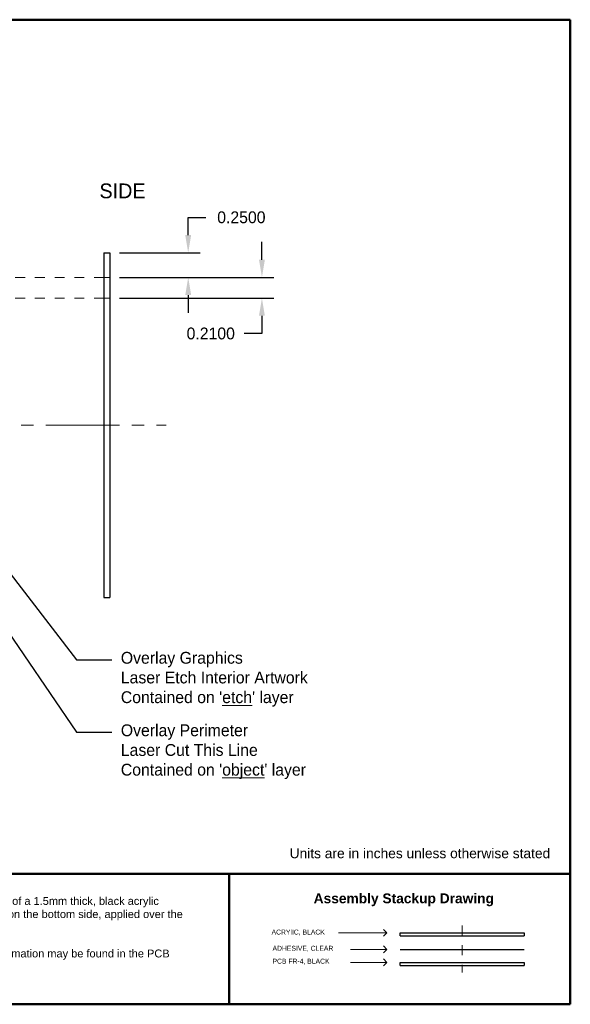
# Model space of a CAD drawing. Extents: x -5.4 to 11, y -5.7 to 4.3.
# Tile 70 of 70: x 5.4 to 11, y -5.7 to 4.3. Entities that reach past the tile are written whole.
import ezdxf
from ezdxf import colors
from ezdxf.entities.mleader import LeaderData, LeaderLine
from ezdxf.math import Vec2, Vec3

# ---------------------------------------------------------------- set-up
doc = ezdxf.new("R2010")
doc.units = 0
doc.header["$MEASUREMENT"] = 0
for name, pattern in [('ACAD_ISO07W100', [3, 0, -3]), ('CENTER2', [1.125, 0.75, -0.125, 0.125, -0.125]), ('HIDDEN2', [0.1875, 0.125, -0.0625])]:
    doc.linetypes.add(name, pattern=pattern)
doc.layers.get('Defpoints').update_dxf_attribs({"linetype": 'CONTINUOUS'})
for name, color, linetype, lineweight in [('border', 255, 'CONTINUOUS', 50), ('center', 1, 'CENTER2', 15), ('construction', 253, 'ACAD_ISO07W100', 15), ('dimension', 6, 'CONTINUOUS', 15), ('hidden', 5, 'HIDDEN2', 15), ('object', 2, 'CONTINUOUS', 30)]:
    doc.layers.add(name, color=color, linetype=linetype, lineweight=lineweight)
doc.styles.add('Annotative', font='txt')
doc.dimstyles.get("Standard").update_dxf_attribs({"dimtxt": 0.12, "dimasz": 0.18, "dimexe": 0.12, "dimexo": 0.1, "dimgap": 0.09, "dimtad": 0, "dimtih": 1, "dimtoh": 1, "dimdec": 4, "dimzin": 0, "dimdsep": 46, "dimtxsty": 'Standard', "dimcen": 0.09, "dimadec": 0, "dimazin": 0, "dimtfac": 1, "dimtdec": 4, "dimtofl": 0, "dimtmove": 0, "dimatfit": 3, "dimfxl": 1, "dimtolj": 1, "dimtzin": 0, "dimarcsym": 0})

# ---------------------------------------------------------------- blocks, each defined once
blk = doc.blocks.new('*D33')
at = {"layer": 'Defpoints', "color": 0, "linetype": 'Continuous', "transparency": 16777216}
for p in [(6.303, 1.927), (7.1, 1.927), (6.303, 1.677)]:
    blk.add_point(p, dxfattribs=at)
at = {"layer": 'dimension', "color": 0, "linetype": 'Continuous', "lineweight": -2, "transparency": 16777216}
for p, q in [((7.1, 2.107), (7.1, 2.287)), ((7.1, 2.287), (7.28, 2.287)), ((6.403, 1.927), (7.22, 1.927)), ((6.403, 1.677), (7.22, 1.677)), ((7.1, 1.497), (7.1, 1.317))]:
    blk.add_line(p, q, dxfattribs=at)
at = {"layer": 'dimension', "color": 0, "linetype": 'Continuous', "transparency": 16777216}
for points in [[(7.07, 2.107), (7.13, 2.107), (7.1, 1.927)], [(7.07, 1.497), (7.13, 1.497), (7.1, 1.677)]]:
    blk.add_solid(points, dxfattribs=at)
at = {"layer": 'dimension', "color": 0, "linetype": 'Continuous', "transparency": 16777216, "insert": (7.64, 2.287), "char_height": 0.12, "attachment_point": 5}
blk.add_mtext('\\A1;0.2500', dxfattribs=at)
blk = doc.blocks.new('*D34')
at = {"layer": 'Defpoints', "color": 0, "linetype": 'Continuous', "transparency": 16777216}
for p in [(6.303, 1.677), (6.303, 1.467), (7.849, 1.467)]:
    blk.add_point(p, dxfattribs=at)
at = {"layer": 'dimension', "color": 0, "linetype": 'Continuous', "lineweight": -2, "transparency": 16777216}
for p, q in [((7.849, 1.857), (7.849, 2.037)), ((6.403, 1.677), (7.969, 1.677)), ((6.403, 1.467), (7.969, 1.467)), ((7.849, 1.287), (7.849, 1.107)), ((7.849, 1.107), (7.669, 1.107))]:
    blk.add_line(p, q, dxfattribs=at)
at = {"layer": 'dimension', "color": 0, "linetype": 'Continuous', "transparency": 16777216}
for points in [[(7.819, 1.857), (7.879, 1.857), (7.849, 1.677)], [(7.819, 1.287), (7.879, 1.287), (7.849, 1.467)]]:
    blk.add_solid(points, dxfattribs=at)
at = {"layer": 'dimension', "color": 0, "linetype": 'Continuous', "transparency": 16777216, "insert": (7.329, 1.107), "char_height": 0.12, "attachment_point": 5}
blk.add_mtext('\\A1;0.2100', dxfattribs=at)

msp = doc.modelspace()

# ---------------------------------------------------------------- linework, layer by layer
at = {"layer": 'border'}
for p, q in [((10.98239, 4.29444), (-5.01761, 4.29444)), ((10.98239, 4.29444), (10.98239, -5.70556)), ((2.48239, -4.38056), (10.98239, -4.38056)), ((7.5173, -5.70556), (7.5173, -4.38056)), ((-5.01761, -5.70556), (10.98239, -5.70556))]:
    msp.add_line(p, q, dxfattribs=at)
at = {"layer": 'center'}
msp.add_line((-1.09726, 0.17695), (6.87459, 0.17695), dxfattribs=at)
at = {"layer": 'construction', "ltscale": 0.0125}
for p, q in [((6.24324, 1.67695), (3.31324, 1.67695)), ((6.24324, 1.46695), (3.02324, 1.46695))]:
    msp.add_line(p, q, dxfattribs=at)
at = {"layer": 'construction', "ltscale": 0.005}
msp.add_line((9.88297, -4.90494), (9.88297, -5.38285), dxfattribs=at)
at = {"layer": 'dimension', "linetype": 'Continuous'}
for p, q in [((9.11884, -4.97949), (8.62817, -4.97949)), ((9.11884, -4.97949), (9.08349, -4.94413)), ((9.11884, -4.97949), (9.08349, -5.01484)), ((9.11884, -5.1486), (8.7481, -5.1486)), ((9.11884, -5.1486), (9.08349, -5.11324)), ((9.11884, -5.1486), (9.08349, -5.18395)), ((9.11884, -5.27985), (8.7481, -5.27985)), ((9.11884, -5.27985), (9.08349, -5.24449)), ((9.11884, -5.27985), (9.08349, -5.3152))]:
    msp.add_line(p, q, dxfattribs=at)
at = {"layer": 'hidden', "ltscale": 0.05}
for p, q in [((6.24324, 1.67695), (6.30324, 1.67695)), ((6.24324, 1.46695), (6.30324, 1.46695))]:
    msp.add_line(p, q, dxfattribs=at)
at = {"layer": 'object', "linetype": 'Continuous'}
for p, q in [((6.24324, 1.92695), (6.24324, -1.57305)), ((6.24324, 1.92695), (6.30324, 1.92695)), ((6.30324, 1.92695), (6.30324, -1.57305)), ((6.24324, -1.57305), (6.30324, -1.57305)), ((9.25297, -5.01074), (9.25297, -4.98074)), ((9.25297, -4.98074), (10.51297, -4.98074)), ((10.51297, -4.98074), (10.51297, -5.01074)), ((9.25297, -5.01074), (10.51297, -5.01074)), ((9.25297, -5.1486), (10.51297, -5.1486)), ((9.25297, -5.31074), (9.25297, -5.27949)), ((9.25297, -5.27949), (10.51297, -5.27949)), ((10.51297, -5.27949), (10.51297, -5.31074)), ((9.25297, -5.31074), (10.51297, -5.31074))]:
    msp.add_line(p, q, dxfattribs=at)

# ---------------------------------------------------------------- texts
at = {"layer": 'border', "linetype": 'Continuous', "insert": (8.13053, -4.12181), "char_height": 0.1, "width": 4.1475, "attachment_point": 1}
msp.add_mtext('{\\fArial|b0|i0|c0|p34;Units are in inches unless otherwise stated}', dxfattribs=at)
at = {"layer": 'border', "attachment_point": 1}
for s, width, heights, insert, char_height in [('\\A1;{\\fArial|b0|i0|c0|p34;Manufacturing Instructions\\P\\pi-0.24,l0.32,t0.32;-^IThe overlay for the CAPTIVATE-BSWP consists of a 1.5mm thick, black acrylic thermoplastic with 3M 468MP 2-sided adhesive on the bottom side, applied over the entire overlay material\\P\\pi0,l0,tz;\\PSee stack drawing to the right.  Detailed assembly information may be found in the PCB assembly drawing.}', 4.5306488, [1.33051], (2.57561, -4.48264), 0.08), ('{\\fArial|b1|i0|c0|p34;Assembly Stackup Drawing}', 1.9118532, [0.31517], (8.37461, -4.57932), 0.1)]:
    msp.add_mtext_dynamic_manual_height_columns(s, width=width, gutter_width=1, heights=heights, dxfattribs=dict(at, insert=insert, char_height=char_height))
at = {"layer": 'dimension', "attachment_point": 1}
for s, insert, char_height in [('SIDE', (6.19838, 2.63078), 0.15), ('ACRYlIC, BLACK', (7.94689, -4.94683), 0.05), ('ADHESIVE, CLEAR', (7.95656, -5.11141), 0.05), ('PCB FR-4, BLACK', (7.95656, -5.24266), 0.05)]:
    msp.add_mtext_dynamic_manual_height_columns(s, width=1.9728488, gutter_width=1, heights=[0.27357], dxfattribs=dict(at, insert=insert, char_height=char_height))

# ---------------------------------------------------------------- dimensions: what is measured, and where the dimension line sits
at = {"layer": 'dimension', "linetype": 'Continuous'}
for base, p2, picture, middle in [((7.09998, 1.92695), (6.30324, 1.92695), '*D33', (7.63998, 2.28695)), ((7.84873, 1.46695), (6.30324, 1.46695), '*D34', (7.32873, 1.10695))]:
    dim = msp.add_linear_dim(base=base, p1=(6.30324, 1.67695), p2=p2, angle=90, dimstyle='Standard', dxfattribs=at)
    dim.commit()
    dim.dimension.update_dxf_attribs({"geometry": picture, "text_midpoint": middle})

# ---------------------------------------------------------------- leaders
ml = msp.add_multileader_mtext('Standard', dxfattribs=at)
ml.set_content("Overlay Graphics\\PLaser Etch Interior Artwork\\PContained on '{\\Letch}' layer", color=256, style='Annotative')
ml.set_leader_properties()
ml.build(insert=Vec2(0, 0))
ml.multileader.update_dxf_attribs({"text_right_attachment_type": 6, "dogleg_length": 0.36, "arrow_head_size": 0.18})
ctx = ml.context
ctx.base_point, ctx.char_height, ctx.arrow_head_size, ctx.landing_gap_size, ctx.plane_origin = Vec3(6.32536, -2.20632), 0.12, 0.18, 0.09, Vec3(5.24324, -0.87305)
ctx.right_attachment = 6
notes = []
notes.append((ctx, [(0, (1, 1, 0), (5.96536, -2.20632), (1, 0), 0.36, [(0, [(5.11333, -1.09805)], 0, [])])]))
ctx.mtext.insert, ctx.mtext.width, ctx.mtext.flow_direction = Vec3(6.41536, -2.12632), 4.27994, 5
ml = msp.add_multileader_mtext('Standard', dxfattribs=at)
ml.set_content("Overlay Perimeter\\PLaser Cut This Line\\PContained on '{\\Lobject}' layer", color=256, style='Annotative')
ml.set_leader_properties()
ml.build(insert=Vec2(0, 0))
ml.multileader.update_dxf_attribs({"text_right_attachment_type": 6, "dogleg_length": 0.36, "arrow_head_size": 0.18})
ctx = ml.context
ctx.base_point, ctx.char_height, ctx.arrow_head_size, ctx.landing_gap_size, ctx.plane_origin = Vec3(6.32536, -2.94253), 0.12, 0.18, 0.09, Vec3(5.24324, -1.57305)
ctx.right_attachment = 6
notes.append((ctx, [(0, (1, 1, 0), (5.96536, -2.94253), (1, 0), 0.36, [(0, [(5.03103, -1.57305)], 0, [])])]))
ctx.mtext.insert, ctx.mtext.width, ctx.mtext.flow_direction = Vec3(6.41536, -2.86253), 4.279378, 5
for ctx, leaders in notes:
    for number, flags, end, landing, length, lines in leaders:
        leader = LeaderData()
        leader.index, (leader.has_last_leader_line, leader.has_dogleg_vector, leader.attachment_direction) = number, flags
        leader.last_leader_point, leader.dogleg_vector, leader.dogleg_length = Vec3(end), Vec3(landing), length
        for number, points, colour, breaks in lines:
            line = LeaderLine()
            line.index, line.vertices, line.color, line.breaks = number, Vec3.list(points), colors.encode_raw_color(colour), breaks
            leader.lines.append(line)
        ctx.leaders.append(leader)

doc.saveas('drawing.dxf')
